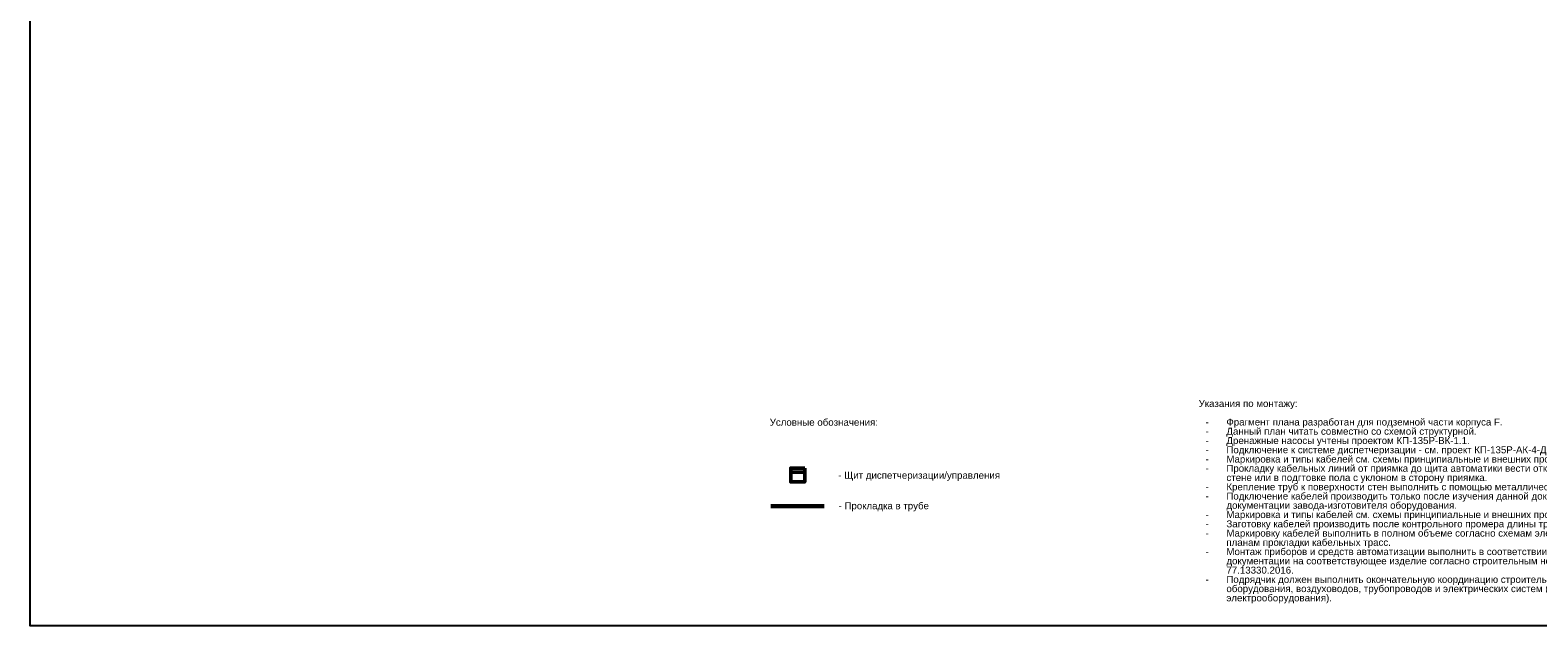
# Model space of a CAD drawing. Header units: millimetres. Extents: x 2069 to 83669, y 801 to 118701.
# Tile 1 of 147: x 2069 to 56382, y 801 to 22255. Entities that reach past the tile are written whole.
import ezdxf
from ezdxf.enums import TextEntityAlignment as Align

# ---------------------------------------------------------------- set-up
doc = ezdxf.new("R2010")
doc.units = ezdxf.units.MM
doc.set_wipeout_variables(frame=1)
doc.layers.add('UNPLOTTED', color=2, linetype='Continuous', plot=False)
doc.layers.add('КИП_прибор', color=140, linetype='Continuous', lineweight=50)
doc.layers.add('КИП_трасса', color=3, linetype='Continuous', lineweight=60)
doc.styles.add('CP.Text', font='arial.ttf')
doc.linetypes.add('в трубе открыто', pattern='A,10,[133,ltypeshp.shx,S=0.75,R=0,X=-5,Y=2.5],-2.5,[130,ltypeshp.shx,S=2.5,R=-45,X=0,Y=0],-2.5', length=15)

# ---------------------------------------------------------------- blocks, each defined once
blk = doc.blocks.new('*U2')
at = {"layer": 'UNPLOTTED'}
blk.add_lwpolyline([(0, 0), (-816, 0), (-816, 1179), (0, 1179)], close=True, dxfattribs=at)
blk = doc.blocks.new('Шкаф')
at = {"linetype": 'Continuous'}
blk.add_wipeout([(-2.5, -2.5), (-2.5, 2.5), (2.5, 2.5), (2.5, -2.5)], dxfattribs=at)
at = {"color": 0, "linetype": 'Continuous'}
for points in [[(-2.5, -2.5), (2.5, -2.5), (2.5, 2.5), (-2.5, 2.5)], [(-2.5, -2.5), (2.5, -2.5), (2.5, -1), (-2.5, -1)]]:
    blk.add_lwpolyline(points, close=True, dxfattribs=at)

msp = doc.modelspace()

# ---------------------------------------------------------------- linework, layer by layer
at = {"layer": 'КИП_трасса', "linetype": 'в трубе открыто', "ltscale": 100}
msp.add_line((28752, 5113), (30678, 5113), dxfattribs=at)

# ---------------------------------------------------------------- block references
at = {"layer": 'UNPLOTTED', "xscale": 100, "yscale": 100, "zscale": 100}
msp.add_blockref('*U2', (83669, 801), dxfattribs=at)

# ---------------------------------------------------------------- texts
at = {"style": 'CP.Text'}
msp.add_text('Условные обозначения:', height=250, dxfattribs=at).set_placement((28711, 8133), align=Align.MIDDLE_LEFT)
at = {"char_height": 250, "style": 'CP.Text'}
for s, insert, width, attachment_point, line_spacing_factor in [('Указания по монтажу:\\P\\P\\pxi-3,l4,t4,81;-^IФрагмент плана разработан для подземной части корпуса F.\\P-^IДанный план читать совместно со схемой структурной.\\P-^IДренажные насосы учтены проектом КП-135Р-ВК-1.1.\\P-^IПодключение к системе диспетчеризации - см. проект КП-135Р-АК-4-ДС.\\P-^IМаркировка и типы кабелей см. схемы принципиальные и внешних проводок.\\P-^IПрокладку кабельных линий от приямка до щита автоматики вести открыто в металлических трубах по стене или в подгтовке пола с уклоном в сторону приямка. \\P-^IКрепление труб к поверхности стен выполнить с помощью металлических скоб.\\P-^IПодключение кабелей производить только после изучения данной документации и технической документации завода-изготовителя оборудования.\\P-^IМаркировка и типы кабелей см. схемы принципиальные и внешних проводок.\\P-^IЗаготовку кабелей производить после контрольного промера длины трассы.\\P-^IМаркировку кабелей выполнить в полном объеме согласно схемам электрическим принципиальным и планам прокладки кабельных трасс.\\P-^IМонтаж приборов и средств автоматизации выполнить в соответствии с требованиями эксплуатационной документации на соответствующее изделие согласно строительным нормам и правилам  СП 77.13330.2016.\\P-^IПодрядчик должен выполнить окончательную координацию строительных конструкций, вентиляционного оборудования, воздуховодов, трубопроводов и электрических систем (кабельных лотков, труб и электрооборудования).', (44163, 8933), 18480.49, 1, 0.8), ('- Щит диспетчеризации/управления', (31179, 6185), 7645.45, 4, 0.9), ('- Прокладка в трубе', (31191, 5087), 7645.45, 4, 0.9)]:
    msp.add_mtext(s, dxfattribs=dict(at, insert=insert, width=width, attachment_point=attachment_point, line_spacing_factor=line_spacing_factor))

# ---------------------------------------------------------------- next in the draw order: block references
at = {"layer": 'КИП_прибор', "linetype": 'ByBlock', "xscale": 100, "yscale": 100, "zscale": 100, "rotation": 180}
msp.add_blockref('Шкаф', (29721, 6233), dxfattribs=at)

doc.saveas('drawing.dxf')
